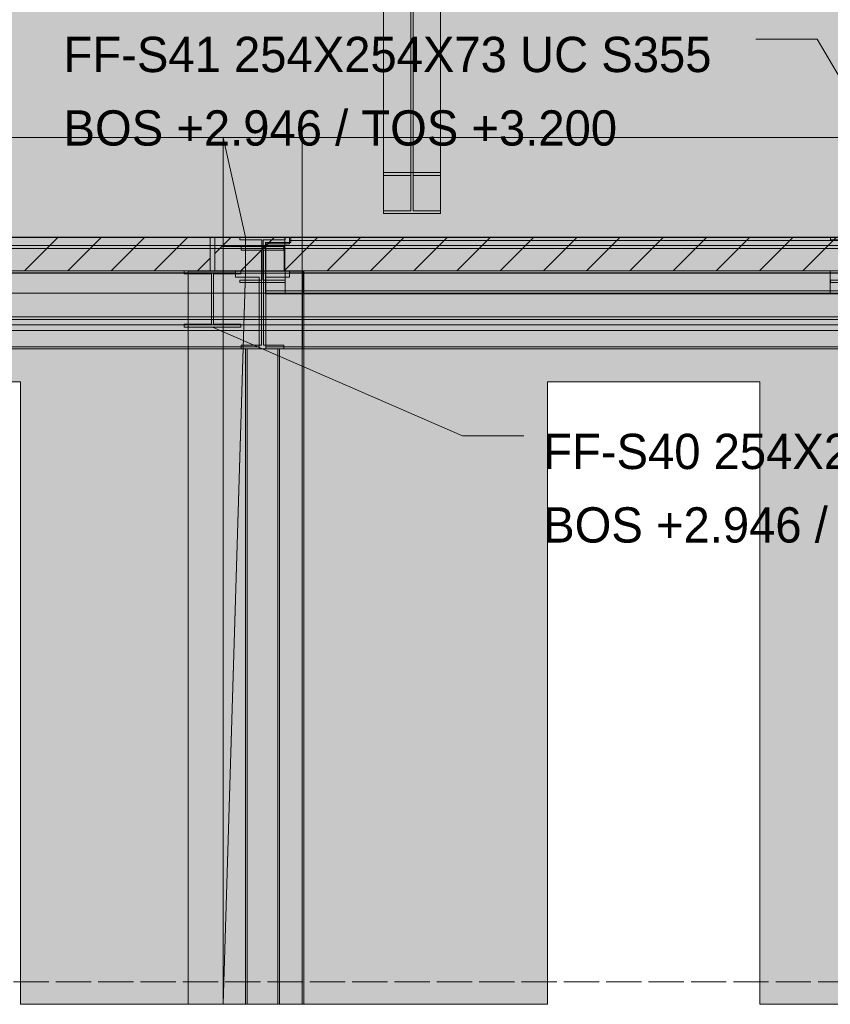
# Model space of a CAD drawing. Header units: millimetres. Extents: x 17 to 413, y 4 to 292.
# Tile 8 of 78: x 152 to 181, y 76 to 112. Entities that reach past the tile are written whole.
import ezdxf

# ---------------------------------------------------------------- set-up
doc = ezdxf.new("R2010")
doc.units = ezdxf.units.MM
doc.linetypes.add('DASHED', pattern=[1.524, 1.27, -0.254])
for name, color, linetype in [('FILL-INK', 7, 'Continuous'), ('FILL-LIGHT', 7, 'Continuous'), ('FILL-STEEL', 7, 'Continuous'), ('FILL-WHITE', 7, 'Continuous'), ('LINE-CORE', 7, 'Continuous'), ('LINE-INK', 7, 'Continuous'), ('LINE-STEEL-DASH', 7, 'DASHED'), ('LINE-STEEL_GREY', 7, 'Continuous'), ('TEXT-INK', 7, 'Continuous')]:
    doc.layers.add(name, color=color, linetype=linetype)

msp = doc.modelspace()

# ---------------------------------------------------------------- hatches: boundary and pattern name
at = {"layer": 'FILL-INK', "true_color": 0x1a1a1f}
h = msp.add_hatch(color=256, dxfattribs=at)
h.dxf.hatch_style = 1
h.paths.add_polyline_path([(158.746, 100.612), (160.181, 100.403), (159.878, 99.706)])
at = {"layer": 'FILL-LIGHT', "true_color": 0xcccccf}
h = msp.add_hatch(color=256, dxfattribs=at)
h.dxf.hatch_style = 1
h.paths.add_polyline_path([(125.456, 103.845), (157.065, 103.845), (158.666, 103.845), (158.666, 103.787), (158.666, 102.645), (127.057, 102.645), (125.456, 102.645), (125.456, 102.703)])
h = msp.add_hatch(color=256, dxfattribs=at)
h.dxf.hatch_style = 1
h.paths.add_polyline_path([(185.194, 103.845), (186.53, 103.845), (186.53, 103.787), (186.53, 102.645), (160.162, 102.645), (158.826, 102.645), (158.826, 102.703), (158.826, 103.845)])
at = {"layer": 'FILL-STEEL', "true_color": 0x0d2973}
h = msp.add_hatch(color=256, dxfattribs=at)
h.dxf.hatch_style = 1
h.paths.add_polyline_path([(157.728, 100.612), (157.728, 100.626), (157.728, 100.726), (158.594, 100.726), (158.712, 100.726), (158.712, 100.941), (158.712, 102.531), (157.845, 102.531), (157.728, 102.531), (157.728, 102.545), (157.728, 102.645), (159.521, 102.645), (159.764, 102.645), (159.764, 102.632), (159.764, 102.531), (158.898, 102.531), (158.78, 102.531), (158.78, 102.316), (158.78, 100.726), (159.647, 100.726), (159.764, 100.726), (159.764, 100.712), (159.764, 100.612), (157.971, 100.612)])
at = {"layer": 'FILL-WHITE', "true_color": 0xffffff}
h = msp.add_hatch(color=256, dxfattribs=at)
h.dxf.hatch_style = 1
h.paths.add_polyline_path([(164.897, 128.877), (166.947, 128.877), (166.947, 106.179), (164.897, 106.179)])
h = msp.add_hatch(color=256, dxfattribs=at)
h.dxf.hatch_style = 1
h.paths.add_polyline_path([(165.881, 128.739), (165.881, 106.081), (164.897, 106.081), (164.897, 128.739)])
h = msp.add_hatch(color=256, dxfattribs=at)
h.dxf.hatch_style = 1
h.paths.add_polyline_path([(166.947, 128.739), (166.947, 106.081), (165.963, 106.081), (165.963, 128.739)])
h = msp.add_hatch(color=256, dxfattribs=at)
h.dxf.hatch_style = 1
h.paths.add_polyline_path([(165.881, 126.933), (165.881, 104.804), (164.897, 104.804), (164.897, 126.933)])
h = msp.add_hatch(color=256, dxfattribs=at)
h.dxf.hatch_style = 1
h.paths.add_polyline_path([(166.947, 126.933), (166.947, 104.804), (165.963, 104.804), (165.963, 126.933)])
h = msp.add_hatch(color=256, dxfattribs=at)
h.dxf.hatch_style = 1
h.paths.add_polyline_path([(200.418, 126.845), (218.446, 108.817), (218.446, 103.845), (126.786, 103.845), (126.786, 126.845)])
h = msp.add_hatch(color=256, dxfattribs=at)
h.dxf.hatch_style = 1
h.paths.add_polyline_path([(200.418, 126.845), (218.446, 108.817), (218.446, 108.817), (218.446, 108.817), (218.446, 103.845), (126.786, 103.845), (126.786, 103.845), (126.786, 126.845)])
h = msp.add_hatch(color=256, dxfattribs=at)
h.dxf.hatch_style = 1
h.paths.add_polyline_path([(164.897, 104.707), (164.897, 126.795), (166.947, 126.795), (166.947, 126.795), (166.947, 104.707), (164.897, 104.707)])
h = msp.add_hatch(color=256, dxfattribs=at)
h.dxf.hatch_style = 1
h.paths.add_polyline_path([(109.012, 107.445), (159.125, 107.445), (159.125, 107.445), (159.125, 76.245), (159.125, 76.245), (159.125, 76.245), (159.125, 76.245), (157.866, 76.245), (157.866, 102.649), (109.038, 102.649), (109.038, 76.245), (109.038, 76.245), (109.038, 76.245), (109.038, 76.245), (109.012, 76.245), (109.012, 107.445), (109.012, 107.445)])
h = msp.add_hatch(color=256, dxfattribs=at)
h.dxf.hatch_style = 1
h.paths.add_polyline_path([(109.012, 103.855), (109.012, 107.445), (159.125, 107.445), (159.125, 107.445), (159.125, 107.445), (159.125, 107.445), (159.125, 103.855), (109.012, 103.855), (109.012, 103.855), (109.012, 103.855)])
h = msp.add_hatch(color=256, dxfattribs=at)
h.dxf.hatch_style = 1
h.paths.add_polyline_path([(159.125, 107.445), (159.938, 103.855), (159.938, 102.635), (159.938, 102.635), (159.938, 102.635), (159.938, 102.622), (159.937, 102.622), (159.125, 76.245), (159.125, 107.445), (159.123, 107.458)])
h = msp.add_hatch(color=256, dxfattribs=at)
h.dxf.hatch_style = 1
h.paths.add_polyline_path([(159.125, 107.445), (161.97, 107.445), (161.972, 107.449), (161.972, 107.445), (161.972, 107.445), (161.972, 103.855), (161.97, 103.855), (161.351, 103.855), (161.351, 102.649), (161.321, 102.649), (161.321, 103.521), (159.938, 103.521), (159.125, 103.521)])
h = msp.add_hatch(color=256, dxfattribs=at)
h.dxf.hatch_style = 1
h.paths.add_polyline_path([(161.972, 107.445), (161.972, 107.445), (161.972, 102.649), (161.321, 102.649), (161.321, 103.521), (159.125, 103.521), (159.125, 107.445), (159.125, 107.445)])
h = msp.add_hatch(color=256, dxfattribs=at)
h.dxf.hatch_style = 1
h.paths.add_polyline_path([(161.97, 107.445), (161.97, 103.855), (159.938, 103.855), (159.938, 103.521), (159.125, 103.521), (159.125, 107.445)])
h = msp.add_hatch(color=256, dxfattribs=at)
h.dxf.hatch_style = 1
h.paths.add_polyline_path([(159.125, 107.445), (161.97, 107.445), (161.97, 103.855), (159.938, 103.855), (159.938, 102.635), (161.97, 102.635), (161.97, 76.245), (159.125, 76.245)])
h = msp.add_hatch(color=256, dxfattribs=at)
h.dxf.hatch_style = 1
h.paths.add_polyline_path([(161.97, 107.445), (161.97, 103.855), (159.938, 103.855), (159.125, 107.445), (159.125, 107.445)])
h = msp.add_hatch(color=256, dxfattribs=at)
h.dxf.hatch_style = 1
h.paths.add_polyline_path([(159.125, 107.445), (161.97, 107.445), (161.97, 102.637), (161.97, 102.635), (161.97, 76.245), (161.97, 76.245), (161.97, 76.245), (161.97, 76.242), (161.97, 76.245), (159.125, 76.245), (159.125, 102.635), (161.97, 102.635), (161.97, 103.855), (159.125, 103.855)])
h = msp.add_hatch(color=256, dxfattribs=at)
h.dxf.hatch_style = 1
h.paths.add_polyline_path([(161.97, 107.448), (161.97, 107.445), (161.97, 107.445)])
h = msp.add_hatch(color=256, dxfattribs=at)
h.dxf.hatch_style = 1
h.paths.add_polyline_path([(212.179, 107.445), (212.179, 76.245), (207.37, 76.245), (207.37, 99.834), (211.697, 99.834), (211.697, 102.649), (162.03, 102.649), (162.03, 76.245), (162.03, 76.242), (162.03, 76.245), (161.972, 76.245), (161.972, 99.837), (161.983, 99.837), (161.983, 102.649), (161.972, 102.649), (161.972, 107.445)])
h = msp.add_hatch(color=256, dxfattribs=at)
h.dxf.hatch_style = 1
h.paths.add_polyline_path([(161.972, 107.445), (212.179, 107.445), (212.179, 103.855), (161.972, 103.855)])
h = msp.add_hatch(color=256, dxfattribs=at)
h.dxf.hatch_style = 1
h.paths.add_polyline_path([(164.897, 104.804), (165.881, 104.804), (165.881, 106.081), (164.897, 106.081), (164.897, 106.179), (166.947, 106.179), (166.947, 106.081), (165.963, 106.081), (165.963, 104.804), (166.947, 104.804), (166.947, 104.707), (164.897, 104.707)])
h = msp.add_hatch(color=256, dxfattribs=at)
h.dxf.hatch_style = 1
h.paths.add_polyline_path([(166.947, 106.179), (166.96, 106.18), (166.96, 106.18), (166.96, 106.18), (166.947, 106.179)])
h = msp.add_hatch(color=256, dxfattribs=at)
h.dxf.hatch_style = 1
h.paths.add_polyline_path([(109.012, 103.855), (159.125, 103.855), (159.125, 102.635), (157.866, 102.635), (157.866, 102.649), (109.038, 102.649), (109.038, 102.635), (109.012, 102.635)])
h = msp.add_hatch(color=256, dxfattribs=at)
h.dxf.hatch_style = 1
h.paths.add_polyline_path([(159.125, 102.635), (159.125, 102.635), (159.125, 103.855), (159.938, 103.855), (159.938, 103.855), (159.938, 103.855), (159.938, 103.855), (159.938, 102.635), (159.125, 102.635), (159.125, 102.635)])
h = msp.add_hatch(color=256, dxfattribs=at)
h.dxf.hatch_style = 1
h.paths.add_polyline_path([(161.351, 102.649), (161.351, 103.855), (161.972, 103.855), (161.972, 103.855), (161.972, 102.649), (161.351, 102.649)])
h = msp.add_hatch(color=256, dxfattribs=at)
h.dxf.hatch_style = 1
h.paths.add_polyline_path([(161.983, 102.649), (161.972, 102.649), (161.972, 103.855), (161.972, 103.855), (212.179, 103.855), (212.179, 103.855), (212.185, 103.857), (212.192, 103.858), (212.192, 103.858), (212.192, 103.856), (212.192, 103.856), (212.179, 103.855), (212.179, 102.635), (211.698, 102.635), (211.698, 102.649), (162.03, 102.649), (162.03, 102.635), (161.983, 102.635)])
h = msp.add_hatch(color=256, dxfattribs=at)
h.dxf.hatch_style = 1
h.paths.add_polyline_path([(105.898, 103.845), (214.226, 103.845), (214.226, 103.553), (105.898, 103.553)])
h = msp.add_hatch(color=256, dxfattribs=at)
h.dxf.hatch_style = 1
h.paths.add_polyline_path([(105.898, 103.845), (214.226, 103.845), (214.226, 103.553), (105.898, 103.553)])
h = msp.add_hatch(color=256, dxfattribs=at)
h.dxf.hatch_style = 1
h.paths.add_polyline_path([(105.898, 103.553), (214.226, 103.553), (214.226, 100.988), (105.898, 100.988)])
h = msp.add_hatch(color=256, dxfattribs=at)
h.dxf.hatch_style = 1
h.paths.add_polyline_path([(214.226, 103.553), (214.226, 100.988), (105.898, 100.988), (105.898, 103.553)])
h = msp.add_hatch(color=256, dxfattribs=at)
h.dxf.hatch_style = 1
h.paths.add_polyline_path([(108.082, 103.845), (214.226, 103.845), (214.226, 103.845), (214.226, 103.451), (108.082, 103.451), (108.082, 103.451)])
h = msp.add_hatch(color=256, dxfattribs=at)
h.dxf.hatch_style = 1
h.paths.add_polyline_path([(108.082, 103.845), (214.226, 103.845), (214.226, 103.451), (108.082, 103.451)])
h = msp.add_hatch(color=256, dxfattribs=at)
h.dxf.hatch_style = 1
h.paths.add_polyline_path([(159.938, 103.521), (159.938, 102.635), (161.97, 102.635), (161.97, 76.245), (159.125, 76.245), (159.125, 103.521)])
h = msp.add_hatch(color=256, dxfattribs=at)
h.dxf.hatch_style = 1
h.paths.add_polyline_path([(159.719, 103.846), (159.719, 103.846), (159.728, 103.845), (159.732, 103.845), (161.36, 103.845), (161.36, 103.757), (160.575, 103.757), (160.575, 103.461), (160.575, 103.461), (160.575, 102.307), (161.36, 102.307), (161.36, 102.219), (159.732, 102.219), (159.732, 102.307), (160.517, 102.307), (160.517, 103.757), (159.732, 103.757), (159.732, 103.845), (159.719, 103.846)])
h = msp.add_hatch(color=256, dxfattribs=at)
h.dxf.hatch_style = 1
h.paths.add_polyline_path([(159.732, 102.307), (160.517, 102.307), (160.517, 103.757), (159.732, 103.757), (159.732, 103.845), (161.36, 103.845), (161.36, 103.757), (160.575, 103.757), (160.575, 102.307), (161.36, 102.307), (161.36, 102.219), (159.732, 102.219)])
h = msp.add_hatch(color=256, dxfattribs=at)
h.dxf.hatch_style = 1
h.paths.add_polyline_path([(159.768, 103.519), (159.768, 103.519), (159.781, 103.517), (159.768, 103.518)])
h = msp.add_hatch(color=256, dxfattribs=at)
h.dxf.hatch_style = 1
h.paths.add_polyline_path([(159.781, 99.965), (160.506, 99.965), (160.506, 103.389), (159.781, 103.389), (159.781, 103.517), (161.311, 103.517), (161.311, 103.517), (161.311, 103.517), (161.311, 103.517), (161.311, 103.389), (160.586, 103.389), (160.586, 99.965), (161.311, 99.965), (161.311, 99.837), (159.781, 99.837)])
h = msp.add_hatch(color=256, dxfattribs=at)
h.dxf.hatch_style = 1
h.paths.add_polyline_path([(159.781, 103.517), (159.781, 103.517), (161.311, 103.517), (161.311, 103.389), (160.586, 103.389), (160.586, 99.965), (161.311, 99.965), (161.311, 99.837), (159.781, 99.837), (159.781, 99.965), (160.506, 99.965), (160.506, 103.389), (159.781, 103.389), (159.781, 103.517), (159.781, 103.517)])
h = msp.add_hatch(color=256, dxfattribs=at)
h.dxf.hatch_style = 1
h.paths.add_polyline_path([(160.658, 103.661), (161.562, 103.661), (161.562, 103.731), (214.226, 103.731), (214.226, 101.926), (161.562, 101.926), (160.658, 101.926)])
h = msp.add_hatch(color=256, dxfattribs=at)
h.dxf.hatch_style = 1
h.paths.add_polyline_path([(161.562, 103.661), (161.562, 103.731), (214.226, 103.731), (214.226, 101.926), (161.562, 101.926), (160.658, 101.926), (160.658, 103.661)])
h = msp.add_hatch(color=256, dxfattribs=at)
h.dxf.hatch_style = 1
h.paths.add_polyline_path([(160.666, 103.621), (161.514, 103.621), (161.514, 103.731), (214.226, 103.731), (214.226, 101.926), (161.514, 101.926), (161.514, 101.926), (160.666, 101.926)])
h = msp.add_hatch(color=256, dxfattribs=at)
h.dxf.hatch_style = 1
h.paths.add_polyline_path([(161.514, 103.621), (161.514, 103.731), (214.226, 103.731), (214.226, 101.926), (161.514, 101.926), (160.666, 101.926), (160.666, 103.621)])
h = msp.add_hatch(color=256, dxfattribs=at)
h.dxf.hatch_style = 1
h.paths.add_polyline_path([(161.324, 103.519), (161.324, 103.519), (161.324, 103.518), (161.311, 103.517)])
h = msp.add_hatch(color=256, dxfattribs=at)
h.dxf.hatch_style = 1
h.paths.add_polyline_path([(161.373, 103.846), (161.373, 103.846), (161.373, 103.846), (161.373, 103.846), (161.36, 103.845)])
h = msp.add_hatch(color=256, dxfattribs=at)
h.dxf.hatch_style = 1
h.paths.add_polyline_path([(161.514, 103.731), (161.514, 103.845), (214.226, 103.845), (214.226, 103.845), (214.226, 103.845), (214.226, 103.845), (214.226, 103.731), (161.514, 103.731), (161.514, 103.731), (161.514, 103.731)])
h = msp.add_hatch(color=256, dxfattribs=at)
h.dxf.hatch_style = 1
h.paths.add_polyline_path([(214.226, 103.845), (214.226, 103.731), (214.226, 103.731), (161.514, 103.731), (161.514, 103.845), (161.514, 103.845)])
h = msp.add_hatch(color=256, dxfattribs=at)
h.dxf.hatch_style = 1
h.paths.add_polyline_path([(161.562, 103.731), (161.562, 103.845), (214.226, 103.845), (214.226, 103.845), (214.226, 103.845), (214.226, 103.845), (214.226, 103.731), (161.562, 103.731), (161.562, 103.731), (161.562, 103.731)])
h = msp.add_hatch(color=256, dxfattribs=at)
h.dxf.hatch_style = 1
h.paths.add_polyline_path([(214.226, 103.845), (214.226, 103.731), (214.226, 103.731), (161.562, 103.731), (161.562, 103.845), (161.562, 103.845)])
h = msp.add_hatch(color=256, dxfattribs=at)
h.dxf.hatch_style = 1
h.paths.add_polyline_path([(180.967, 103.846), (180.967, 103.846), (180.976, 103.845), (180.98, 103.845), (182.608, 103.845), (182.608, 103.757), (181.823, 103.757), (181.823, 103.637), (181.823, 103.637), (181.823, 102.307), (182.608, 102.307), (182.608, 102.219), (180.98, 102.219), (180.98, 102.307), (181.765, 102.307), (181.765, 103.757), (180.98, 103.757), (180.98, 103.845), (180.967, 103.846)])
h = msp.add_hatch(color=256, dxfattribs=at)
h.dxf.hatch_style = 1
h.paths.add_polyline_path([(108.082, 103.451), (214.226, 103.451), (214.226, 100.887), (108.082, 100.887)])
h = msp.add_hatch(color=256, dxfattribs=at)
h.dxf.hatch_style = 1
h.paths.add_polyline_path([(214.226, 103.451), (214.226, 100.887), (108.082, 100.887), (108.082, 103.451)])
h = msp.add_hatch(color=256, dxfattribs=at)
h.dxf.hatch_style = 1
h.paths.add_polyline_path([(160.517, 102.307), (160.517, 103.461), (160.575, 103.461), (160.575, 102.307), (161.36, 102.307), (161.36, 102.219), (159.732, 102.219), (159.732, 102.307)])
h = msp.add_hatch(color=256, dxfattribs=at)
h.dxf.hatch_style = 1
h.paths.add_polyline_path([(107.698, 102.469), (108.474, 102.469), (108.474, 102.567), (159.578, 102.567), (159.578, 102.421), (160.426, 102.421), (160.426, 102.421), (160.426, 99.911), (159.578, 99.911), (108.474, 99.911), (108.474, 100.01), (107.698, 100.01)])
h = msp.add_hatch(color=256, dxfattribs=at)
h.dxf.hatch_style = 1
h.paths.add_polyline_path([(108.474, 102.469), (108.474, 102.567), (159.578, 102.567), (159.578, 102.421), (160.426, 102.421), (160.426, 99.911), (160.426, 99.911), (159.578, 99.911), (108.474, 99.911), (108.474, 100.01), (107.698, 100.01), (107.698, 102.469)])
h = msp.add_hatch(color=256, dxfattribs=at)
h.dxf.hatch_style = 1
h.paths.add_polyline_path([(108.082, 102.565), (108.082, 102.645), (214.226, 102.645), (214.226, 102.645), (214.226, 102.645), (214.226, 102.565), (108.082, 102.565), (108.082, 102.565)])
h = msp.add_hatch(color=256, dxfattribs=at)
h.dxf.hatch_style = 1
h.paths.add_polyline_path([(108.082, 102.645), (214.226, 102.645), (214.226, 101.845), (108.082, 101.845)])
h = msp.add_hatch(color=256, dxfattribs=at)
h.dxf.hatch_style = 1
h.paths.add_polyline_path([(108.082, 102.565), (214.226, 102.565), (214.226, 102.565), (214.226, 101.845), (108.082, 101.845), (108.082, 101.845)])
h = msp.add_hatch(color=256, dxfattribs=at)
h.dxf.hatch_style = 1
h.paths.add_polyline_path([(108.09, 102.645), (214.21, 102.645), (214.21, 101.845), (108.09, 101.845)])
h = msp.add_hatch(color=256, dxfattribs=at)
h.dxf.hatch_style = 1
h.paths.add_polyline_path([(108.09, 102.565), (108.09, 102.645), (214.21, 102.645), (214.21, 102.645), (214.21, 102.645), (214.21, 102.565), (108.09, 102.565), (108.09, 102.565)])
h = msp.add_hatch(color=256, dxfattribs=at)
h.dxf.hatch_style = 1
h.paths.add_polyline_path([(108.09, 102.565), (214.21, 102.565), (214.21, 101.845), (108.09, 101.845)])
h = msp.add_hatch(color=256, dxfattribs=at)
h.dxf.hatch_style = 1
h.paths.add_polyline_path([(108.474, 102.645), (159.578, 102.645), (159.578, 102.645), (159.578, 102.567), (108.474, 102.567), (108.474, 102.567)])
h = msp.add_hatch(color=256, dxfattribs=at)
h.dxf.hatch_style = 1
h.paths.add_polyline_path([(159.578, 102.645), (159.578, 102.567), (108.474, 102.567), (108.474, 102.645)])
h = msp.add_hatch(color=256, dxfattribs=at)
h.dxf.hatch_style = 1
h.paths.add_polyline_path([(218.321, 102.645), (218.321, 102.635), (218.521, 102.635), (218.521, 76.245), (178.442, 76.245), (178.442, 98.649), (178.429, 98.648), (178.429, 98.649), (170.798, 98.649), (170.798, 76.245), (151.842, 76.245), (151.842, 98.649), (144.198, 98.649), (144.198, 76.245), (138.364, 76.245), (138.364, 98.645), (128.764, 98.645), (128.764, 76.245), (126.59, 76.245), (126.59, 102.645)])
h = msp.add_hatch(color=256, dxfattribs=at)
h.dxf.hatch_style = 1
h.paths.add_polyline_path([(218.321, 102.645), (218.321, 102.635), (218.521, 102.635), (218.521, 102.635), (218.521, 102.635), (218.521, 102.635), (218.521, 76.245), (178.442, 76.245), (178.442, 98.649), (170.798, 98.649), (170.798, 76.245), (151.842, 76.245), (151.842, 98.649), (144.198, 98.649), (144.198, 76.245), (138.364, 76.245), (138.364, 76.245), (138.364, 98.645), (128.764, 98.645), (128.764, 76.245), (126.59, 76.245), (126.59, 76.245), (126.59, 102.645)])
h = msp.add_hatch(color=256, dxfattribs=at)
h.dxf.hatch_style = 1
h.paths.add_polyline_path([(157.728, 100.726), (158.712, 100.726), (158.712, 102.531), (157.728, 102.531), (157.728, 102.645), (159.764, 102.645), (159.764, 102.531), (158.78, 102.531), (158.78, 100.726), (159.764, 100.726), (159.764, 100.612), (157.728, 100.612)])
h = msp.add_hatch(color=256, dxfattribs=at)
h.dxf.hatch_style = 1
h.paths.add_polyline_path([(157.866, 76.245), (157.866, 102.635), (159.125, 102.635), (159.125, 102.635), (159.125, 76.245), (157.866, 76.245)])
h = msp.add_hatch(color=256, dxfattribs=at)
h.dxf.hatch_style = 1
h.paths.add_polyline_path([(159.938, 102.635), (159.938, 102.635), (161.97, 102.635), (161.97, 76.245), (161.97, 76.245), (161.97, 76.245), (159.125, 76.245), (159.938, 102.635), (159.938, 102.635)])
h = msp.add_hatch(color=256, dxfattribs=at)
h.dxf.hatch_style = 1
h.paths.add_polyline_path([(159.777, 102.646), (159.777, 102.646), (159.777, 102.646), (159.777, 102.646), (159.764, 102.645)])
h = msp.add_hatch(color=256, dxfattribs=at)
h.dxf.hatch_style = 1
h.paths.add_polyline_path([(160.666, 99.911), (160.666, 102.421), (161.514, 102.421), (161.514, 102.567), (211.378, 102.567), (211.378, 99.911), (161.514, 99.911), (160.666, 99.911)])
h = msp.add_hatch(color=256, dxfattribs=at)
h.dxf.hatch_style = 1
h.paths.add_polyline_path([(161.514, 102.421), (161.514, 102.567), (211.378, 102.567), (211.378, 99.911), (161.514, 99.911), (160.666, 99.911), (160.666, 102.421), (160.666, 102.421)])
h = msp.add_hatch(color=256, dxfattribs=at)
h.dxf.hatch_style = 1
h.paths.add_polyline_path([(161.362, 102.645), (180.978, 102.645), (180.978, 102.565), (161.362, 102.565)])
h = msp.add_hatch(color=256, dxfattribs=at)
h.dxf.hatch_style = 1
h.paths.add_polyline_path([(180.978, 102.645), (180.978, 101.845), (161.362, 101.845), (161.362, 102.645)])
h = msp.add_hatch(color=256, dxfattribs=at)
h.dxf.hatch_style = 1
h.paths.add_polyline_path([(161.362, 102.645), (212.994, 102.645), (212.994, 101.845), (212.994, 101.845), (161.362, 101.845), (161.362, 102.645)])
h = msp.add_hatch(color=256, dxfattribs=at)
h.dxf.hatch_style = 1
h.paths.add_polyline_path([(161.362, 102.645), (212.994, 102.645), (212.994, 102.645), (212.994, 102.565), (161.362, 102.565), (161.362, 102.565)])
h = msp.add_hatch(color=256, dxfattribs=at)
h.dxf.hatch_style = 1
h.paths.add_polyline_path([(161.362, 101.845), (161.362, 102.565), (180.978, 102.565), (180.978, 102.565), (180.978, 102.565), (180.978, 101.845), (161.362, 101.845), (161.362, 101.845)])
h = msp.add_hatch(color=256, dxfattribs=at)
h.dxf.hatch_style = 1
h.paths.add_polyline_path([(161.362, 102.565), (212.994, 102.565), (212.994, 101.845), (161.362, 101.845)])
h = msp.add_hatch(color=256, dxfattribs=at)
h.dxf.hatch_style = 1
h.paths.add_polyline_path([(161.514, 102.567), (161.514, 102.645), (211.378, 102.645), (211.378, 102.645), (211.378, 102.645), (211.378, 102.645), (211.378, 102.567), (161.514, 102.567), (161.514, 102.567), (161.514, 102.567)])
h = msp.add_hatch(color=256, dxfattribs=at)
h.dxf.hatch_style = 1
h.paths.add_polyline_path([(211.378, 102.645), (211.378, 102.567), (211.378, 102.567), (161.514, 102.567), (161.514, 102.645), (161.514, 102.645)])
h = msp.add_hatch(color=256, dxfattribs=at)
h.dxf.hatch_style = 1
h.paths.add_polyline_path([(161.972, 76.242), (161.972, 76.245), (161.972, 99.837), (161.983, 99.837), (161.983, 102.635), (162.03, 102.635), (162.03, 102.648), (162.03, 102.635), (162.03, 102.635), (162.03, 76.245), (161.972, 76.245), (161.972, 76.242)])
h = msp.add_hatch(color=256, dxfattribs=at)
h.dxf.hatch_style = 1
h.paths.add_polyline_path([(162.002, 102.645), (212.994, 102.645), (212.994, 102.645), (212.994, 102.565), (162.002, 102.565), (162.002, 102.565)])
h = msp.add_hatch(color=256, dxfattribs=at)
h.dxf.hatch_style = 1
h.paths.add_polyline_path([(212.994, 102.645), (212.994, 101.845), (162.002, 101.845), (162.002, 102.645)])
h = msp.add_hatch(color=256, dxfattribs=at)
h.dxf.hatch_style = 1
h.paths.add_polyline_path([(180.978, 102.645), (180.978, 101.845), (162.002, 101.845), (162.002, 102.645)])
h = msp.add_hatch(color=256, dxfattribs=at)
h.dxf.hatch_style = 1
h.paths.add_polyline_path([(162.002, 102.645), (180.978, 102.645), (180.978, 102.565), (162.002, 102.565)])
h = msp.add_hatch(color=256, dxfattribs=at)
h.dxf.hatch_style = 1
h.paths.add_polyline_path([(162.002, 102.565), (212.994, 102.565), (212.994, 101.845), (162.002, 101.845)])
h = msp.add_hatch(color=256, dxfattribs=at)
h.dxf.hatch_style = 1
h.paths.add_polyline_path([(162.002, 102.565), (180.978, 102.565), (180.978, 102.565), (180.978, 101.845), (162.002, 101.845), (162.002, 101.845)])
h = msp.add_hatch(color=256, dxfattribs=at)
h.dxf.hatch_style = 1
h.paths.add_polyline_path([(160.658, 101.926), (161.562, 101.926), (214.226, 101.926), (214.226, 101.926), (214.226, 101.926), (214.226, 101.926), (214.226, 101.812), (161.562, 101.812), (161.562, 101.812), (160.658, 101.812)])
h = msp.add_hatch(color=256, dxfattribs=at)
h.dxf.hatch_style = 1
h.paths.add_polyline_path([(160.658, 101.926), (214.226, 101.926), (214.226, 101.812), (214.226, 101.812), (161.562, 101.812), (160.658, 101.812)])
h = msp.add_hatch(color=256, dxfattribs=at)
h.dxf.hatch_style = 1
h.paths.add_polyline_path([(160.666, 101.926), (161.514, 101.926), (214.226, 101.926), (214.226, 101.926), (214.226, 101.926), (214.226, 101.926), (214.226, 101.812), (161.514, 101.812), (161.514, 101.812), (160.666, 101.812)])
h = msp.add_hatch(color=256, dxfattribs=at)
h.dxf.hatch_style = 1
h.paths.add_polyline_path([(214.226, 101.926), (214.226, 101.812), (214.226, 101.812), (161.514, 101.812), (160.666, 101.812), (160.666, 101.926)])
h = msp.add_hatch(color=256, dxfattribs=at)
h.dxf.hatch_style = 1
h.paths.add_polyline_path([(105.898, 100.988), (214.226, 100.988), (214.226, 100.696), (105.898, 100.696)])
h = msp.add_hatch(color=256, dxfattribs=at)
h.dxf.hatch_style = 1
h.paths.add_polyline_path([(105.898, 100.988), (214.226, 100.988), (214.226, 100.696), (105.898, 100.696)])
h = msp.add_hatch(color=256, dxfattribs=at)
h.dxf.hatch_style = 1
h.paths.add_polyline_path([(108.082, 100.887), (214.226, 100.887), (214.226, 100.887), (214.226, 100.493), (108.082, 100.493), (108.082, 100.493)])
h = msp.add_hatch(color=256, dxfattribs=at)
h.dxf.hatch_style = 1
h.paths.add_polyline_path([(108.082, 100.887), (214.226, 100.887), (214.226, 100.493), (108.082, 100.493)])
h = msp.add_hatch(color=256, dxfattribs=at)
h.dxf.hatch_style = 1
h.paths.add_polyline_path([(108.474, 99.911), (159.578, 99.911), (159.578, 99.911), (160.426, 99.911), (160.426, 99.834), (159.578, 99.834), (108.474, 99.834), (108.474, 99.834)])
h = msp.add_hatch(color=256, dxfattribs=at)
h.dxf.hatch_style = 1
h.paths.add_polyline_path([(159.578, 99.911), (160.426, 99.911), (160.426, 99.834), (159.578, 99.834), (159.578, 99.834), (108.474, 99.834), (108.474, 99.911)])
h = msp.add_hatch(color=256, dxfattribs=at)
h.dxf.hatch_style = 1
h.paths.add_polyline_path([(159.125, 99.837), (161.97, 99.837), (161.972, 99.85), (161.972, 99.85), (161.972, 76.245), (161.97, 76.245), (159.125, 76.245)])
h = msp.add_hatch(color=256, dxfattribs=at)
h.dxf.hatch_style = 1
h.paths.add_polyline_path([(161.972, 99.837), (161.972, 76.245), (161.972, 76.245), (159.125, 76.245), (159.125, 99.837), (159.125, 99.837)])
h = msp.add_hatch(color=256, dxfattribs=at)
h.dxf.hatch_style = 1
h.paths.add_polyline_path([(161.97, 99.837), (161.97, 76.245), (159.125, 76.245), (159.125, 99.837)])
h = msp.add_hatch(color=256, dxfattribs=at)
h.dxf.hatch_style = 1
h.paths.add_polyline_path([(159.125, 99.837), (161.97, 99.837), (161.97, 76.245), (159.125, 76.245)])
h = msp.add_hatch(color=256, dxfattribs=at)
h.dxf.hatch_style = 1
h.paths.add_polyline_path([(159.991, 99.837), (159.991, 76.245), (159.936, 76.245), (159.936, 99.837)])
h = msp.add_hatch(color=256, dxfattribs=at)
h.dxf.hatch_style = 1
h.paths.add_polyline_path([(159.936, 99.837), (159.991, 99.837), (159.991, 76.245), (159.936, 76.245)])
h = msp.add_hatch(color=256, dxfattribs=at)
h.dxf.hatch_style = 1
h.paths.add_polyline_path([(159.991, 99.837), (159.991, 76.245), (159.936, 76.245), (159.936, 99.837)])
h = msp.add_hatch(color=256, dxfattribs=at)
h.dxf.hatch_style = 1
h.paths.add_polyline_path([(159.936, 99.837), (159.991, 99.837), (159.991, 76.245), (159.936, 76.245)])
h = msp.add_hatch(color=256, dxfattribs=at)
h.dxf.hatch_style = 1
h.paths.add_polyline_path([(159.991, 99.837), (159.991, 99.837), (161.101, 99.837), (161.101, 76.245), (161.101, 76.245), (161.101, 76.245), (161.101, 76.245), (159.991, 76.245), (159.991, 99.837), (159.991, 99.837)])
h = msp.add_hatch(color=256, dxfattribs=at)
h.dxf.hatch_style = 1
h.paths.add_polyline_path([(159.991, 76.245), (159.991, 76.245), (159.991, 99.837), (161.101, 99.837), (161.101, 99.837), (161.101, 99.837), (161.101, 99.837), (161.101, 76.245), (159.991, 76.245), (159.991, 76.245)])
h = msp.add_hatch(color=256, dxfattribs=at)
h.dxf.hatch_style = 1
h.paths.add_polyline_path([(159.991, 99.837), (159.991, 99.837), (161.101, 99.837), (161.101, 76.245), (161.101, 76.245), (161.101, 76.245), (161.101, 76.245), (159.991, 76.245), (159.991, 99.837), (159.991, 99.837)])
h = msp.add_hatch(color=256, dxfattribs=at)
h.dxf.hatch_style = 1
h.paths.add_polyline_path([(159.991, 76.245), (159.991, 76.245), (159.991, 99.837), (161.101, 99.837), (161.101, 99.837), (161.101, 99.837), (161.101, 99.837), (161.101, 76.245), (159.991, 76.245), (159.991, 76.245)])
h = msp.add_hatch(color=256, dxfattribs=at)
h.dxf.hatch_style = 1
h.paths.add_polyline_path([(160.666, 99.911), (161.514, 99.911), (211.378, 99.911), (211.378, 99.911), (211.378, 99.911), (211.378, 99.911), (211.378, 99.834), (161.514, 99.834), (161.514, 99.834), (160.666, 99.834)])
h = msp.add_hatch(color=256, dxfattribs=at)
h.dxf.hatch_style = 1
h.paths.add_polyline_path([(160.666, 99.911), (211.378, 99.911), (211.378, 99.834), (211.378, 99.834), (161.514, 99.834), (160.666, 99.834)])
h = msp.add_hatch(color=256, dxfattribs=at)
h.dxf.hatch_style = 1
h.paths.add_polyline_path([(161.156, 99.837), (161.156, 76.245), (161.101, 76.245), (161.101, 99.837)])
h = msp.add_hatch(color=256, dxfattribs=at)
h.dxf.hatch_style = 1
h.paths.add_polyline_path([(161.101, 99.837), (161.156, 99.837), (161.156, 76.245), (161.101, 76.245)])
h = msp.add_hatch(color=256, dxfattribs=at)
h.dxf.hatch_style = 1
h.paths.add_polyline_path([(161.156, 99.837), (161.156, 76.245), (161.101, 76.245), (161.101, 99.837)])
h = msp.add_hatch(color=256, dxfattribs=at)
h.dxf.hatch_style = 1
h.paths.add_polyline_path([(161.101, 99.837), (161.156, 99.837), (161.156, 76.245), (161.101, 76.245)])

# ---------------------------------------------------------------- linework, layer by layer
at = {"layer": 'LINE-CORE', "lineweight": 5}
for points in [[(164.897, 128.877), (166.947, 128.877), (166.947, 106.179), (164.897, 106.179)], [(165.881, 128.739), (165.881, 106.081), (164.897, 106.081), (164.897, 128.739)], [(166.947, 128.739), (166.947, 106.081), (165.963, 106.081), (165.963, 128.739)], [(165.881, 126.933), (165.881, 104.804), (164.897, 104.804), (164.897, 126.933)], [(166.947, 126.933), (166.947, 104.804), (165.963, 104.804), (165.963, 126.933)], [(200.418, 126.845), (218.446, 108.817), (218.446, 103.845), (126.786, 103.845), (126.786, 126.845)], [(200.418, 126.845), (218.446, 108.817), (218.446, 108.817), (218.446, 108.817), (218.446, 103.845), (126.786, 103.845), (126.786, 103.845), (126.786, 126.845)], [(164.897, 104.707), (164.897, 126.795), (166.947, 126.795), (166.947, 126.795), (166.947, 104.707), (164.897, 104.707)], [(109.012, 107.445), (159.125, 107.445), (159.125, 107.445), (159.125, 76.245), (159.125, 76.245), (159.125, 76.245), (159.125, 76.245), (157.866, 76.245), (157.866, 102.649), (109.038, 102.649), (109.038, 76.245), (109.038, 76.245), (109.038, 76.245), (109.038, 76.245), (109.012, 76.245), (109.012, 107.445), (109.012, 107.445)], [(109.012, 103.855), (109.012, 107.445), (159.125, 107.445), (159.125, 107.445), (159.125, 107.445), (159.125, 107.445), (159.125, 103.855), (109.012, 103.855), (109.012, 103.855), (109.012, 103.855)], [(159.125, 107.445), (159.938, 103.855), (159.938, 102.635), (159.938, 102.635), (159.938, 102.635), (159.938, 102.622), (159.937, 102.622), (159.125, 76.245), (159.125, 107.445), (159.123, 107.458)], [(159.125, 107.445), (161.97, 107.445), (161.972, 107.449), (161.972, 107.445), (161.972, 107.445), (161.972, 103.855), (161.97, 103.855), (161.351, 103.855), (161.351, 102.649), (161.321, 102.649), (161.321, 103.521), (159.938, 103.521), (159.125, 103.521)], [(161.972, 107.445), (161.972, 107.445), (161.972, 102.649), (161.321, 102.649), (161.321, 103.521), (159.125, 103.521), (159.125, 107.445), (159.125, 107.445)], [(161.97, 107.445), (161.97, 103.855), (159.938, 103.855), (159.938, 103.521), (159.125, 103.521), (159.125, 107.445)], [(159.125, 107.445), (161.97, 107.445), (161.97, 103.855), (159.938, 103.855), (159.938, 102.635), (161.97, 102.635), (161.97, 76.245), (159.125, 76.245)], [(161.97, 107.445), (161.97, 103.855), (159.938, 103.855), (159.125, 107.445), (159.125, 107.445)], [(159.125, 107.445), (161.97, 107.445), (161.97, 102.637), (161.97, 102.635), (161.97, 76.245), (161.97, 76.245), (161.97, 76.245), (161.97, 76.242), (161.97, 76.245), (159.125, 76.245), (159.125, 102.635), (161.97, 102.635), (161.97, 103.855), (159.125, 103.855)], [(161.97, 107.448), (161.97, 107.445), (161.97, 107.445)], [(212.179, 107.445), (212.179, 76.245), (207.37, 76.245), (207.37, 99.834), (211.697, 99.834), (211.697, 102.649), (162.03, 102.649), (162.03, 76.245), (162.03, 76.242), (162.03, 76.245), (161.972, 76.245), (161.972, 99.837), (161.983, 99.837), (161.983, 102.649), (161.972, 102.649), (161.972, 107.445)], [(161.972, 107.445), (212.179, 107.445), (212.179, 103.855), (161.972, 103.855)], [(164.897, 104.804), (165.881, 104.804), (165.881, 106.081), (164.897, 106.081), (164.897, 106.179), (166.947, 106.179), (166.947, 106.081), (165.963, 106.081), (165.963, 104.804), (166.947, 104.804), (166.947, 104.707), (164.897, 104.707)], [(166.947, 106.179), (166.96, 106.18), (166.96, 106.18), (166.96, 106.18), (166.947, 106.179)], [(109.012, 103.855), (159.125, 103.855), (159.125, 102.635), (157.866, 102.635), (157.866, 102.649), (109.038, 102.649), (109.038, 102.635), (109.012, 102.635)], [(159.125, 102.635), (159.125, 102.635), (159.125, 103.855), (159.938, 103.855), (159.938, 103.855), (159.938, 103.855), (159.938, 103.855), (159.938, 102.635), (159.125, 102.635), (159.125, 102.635)], [(161.351, 102.649), (161.351, 103.855), (161.972, 103.855), (161.972, 103.855), (161.972, 102.649), (161.351, 102.649)], [(161.983, 102.649), (161.972, 102.649), (161.972, 103.855), (161.972, 103.855), (212.179, 103.855), (212.179, 103.855), (212.185, 103.857), (212.192, 103.858), (212.192, 103.858), (212.192, 103.856), (212.192, 103.856), (212.179, 103.855), (212.179, 102.635), (211.698, 102.635), (211.698, 102.649), (162.03, 102.649), (162.03, 102.635), (161.983, 102.635)], [(105.898, 103.845), (214.226, 103.845), (214.226, 103.553), (105.898, 103.553)], [(105.898, 103.845), (214.226, 103.845), (214.226, 103.553), (105.898, 103.553)], [(105.898, 103.553), (214.226, 103.553), (214.226, 100.988), (105.898, 100.988)], [(214.226, 103.553), (214.226, 100.988), (105.898, 100.988), (105.898, 103.553)], [(108.082, 103.845), (214.226, 103.845), (214.226, 103.845), (214.226, 103.451), (108.082, 103.451), (108.082, 103.451)], [(108.082, 103.845), (214.226, 103.845), (214.226, 103.451), (108.082, 103.451)], [(159.938, 103.521), (159.938, 102.635), (161.97, 102.635), (161.97, 76.245), (159.125, 76.245), (159.125, 103.521)], [(159.719, 103.846), (159.719, 103.846), (159.728, 103.845), (159.732, 103.845), (161.36, 103.845), (161.36, 103.757), (160.575, 103.757), (160.575, 103.461), (160.575, 103.461), (160.575, 102.307), (161.36, 102.307), (161.36, 102.219), (159.732, 102.219), (159.732, 102.307), (160.517, 102.307), (160.517, 103.757), (159.732, 103.757), (159.732, 103.845), (159.719, 103.846)], [(159.732, 102.307), (160.517, 102.307), (160.517, 103.757), (159.732, 103.757), (159.732, 103.845), (161.36, 103.845), (161.36, 103.757), (160.575, 103.757), (160.575, 102.307), (161.36, 102.307), (161.36, 102.219), (159.732, 102.219)], [(159.768, 103.519), (159.768, 103.519), (159.781, 103.517), (159.768, 103.518)], [(159.781, 99.965), (160.506, 99.965), (160.506, 103.389), (159.781, 103.389), (159.781, 103.517), (161.311, 103.517), (161.311, 103.517), (161.311, 103.517), (161.311, 103.517), (161.311, 103.389), (160.586, 103.389), (160.586, 99.965), (161.311, 99.965), (161.311, 99.837), (159.781, 99.837)], [(159.781, 103.517), (159.781, 103.517), (161.311, 103.517), (161.311, 103.389), (160.586, 103.389), (160.586, 99.965), (161.311, 99.965), (161.311, 99.837), (159.781, 99.837), (159.781, 99.965), (160.506, 99.965), (160.506, 103.389), (159.781, 103.389), (159.781, 103.517), (159.781, 103.517)], [(160.658, 103.661), (161.562, 103.661), (161.562, 103.731), (214.226, 103.731), (214.226, 101.926), (161.562, 101.926), (160.658, 101.926)], [(161.562, 103.661), (161.562, 103.731), (214.226, 103.731), (214.226, 101.926), (161.562, 101.926), (160.658, 101.926), (160.658, 103.661)], [(160.666, 103.621), (161.514, 103.621), (161.514, 103.731), (214.226, 103.731), (214.226, 101.926), (161.514, 101.926), (161.514, 101.926), (160.666, 101.926)], [(161.514, 103.621), (161.514, 103.731), (214.226, 103.731), (214.226, 101.926), (161.514, 101.926), (160.666, 101.926), (160.666, 103.621)], [(161.324, 103.519), (161.324, 103.519), (161.324, 103.518), (161.311, 103.517)], [(161.373, 103.846), (161.373, 103.846), (161.373, 103.846), (161.373, 103.846), (161.36, 103.845)], [(161.514, 103.731), (161.514, 103.845), (214.226, 103.845), (214.226, 103.845), (214.226, 103.845), (214.226, 103.845), (214.226, 103.731), (161.514, 103.731), (161.514, 103.731), (161.514, 103.731)], [(214.226, 103.845), (214.226, 103.731), (214.226, 103.731), (161.514, 103.731), (161.514, 103.845), (161.514, 103.845)], [(161.562, 103.731), (161.562, 103.845), (214.226, 103.845), (214.226, 103.845), (214.226, 103.845), (214.226, 103.845), (214.226, 103.731), (161.562, 103.731), (161.562, 103.731), (161.562, 103.731)], [(214.226, 103.845), (214.226, 103.731), (214.226, 103.731), (161.562, 103.731), (161.562, 103.845), (161.562, 103.845)], [(180.967, 103.846), (180.967, 103.846), (180.976, 103.845), (180.98, 103.845), (182.608, 103.845), (182.608, 103.757), (181.823, 103.757), (181.823, 103.637), (181.823, 103.637), (181.823, 102.307), (182.608, 102.307), (182.608, 102.219), (180.98, 102.219), (180.98, 102.307), (181.765, 102.307), (181.765, 103.757), (180.98, 103.757), (180.98, 103.845), (180.967, 103.846)], [(108.082, 103.451), (214.226, 103.451), (214.226, 100.887), (108.082, 100.887)], [(214.226, 103.451), (214.226, 100.887), (108.082, 100.887), (108.082, 103.451)], [(160.517, 102.307), (160.517, 103.461), (160.575, 103.461), (160.575, 102.307), (161.36, 102.307), (161.36, 102.219), (159.732, 102.219), (159.732, 102.307)], [(107.698, 102.469), (108.474, 102.469), (108.474, 102.567), (159.578, 102.567), (159.578, 102.421), (160.426, 102.421), (160.426, 102.421), (160.426, 99.911), (159.578, 99.911), (108.474, 99.911), (108.474, 100.01), (107.698, 100.01)], [(108.474, 102.469), (108.474, 102.567), (159.578, 102.567), (159.578, 102.421), (160.426, 102.421), (160.426, 99.911), (160.426, 99.911), (159.578, 99.911), (108.474, 99.911), (108.474, 100.01), (107.698, 100.01), (107.698, 102.469)], [(108.082, 102.565), (108.082, 102.645), (214.226, 102.645), (214.226, 102.645), (214.226, 102.645), (214.226, 102.565), (108.082, 102.565), (108.082, 102.565)], [(108.082, 102.645), (214.226, 102.645), (214.226, 101.845), (108.082, 101.845)], [(108.082, 102.565), (214.226, 102.565), (214.226, 102.565), (214.226, 101.845), (108.082, 101.845), (108.082, 101.845)], [(108.09, 102.645), (214.21, 102.645), (214.21, 101.845), (108.09, 101.845)], [(108.09, 102.565), (108.09, 102.645), (214.21, 102.645), (214.21, 102.645), (214.21, 102.645), (214.21, 102.565), (108.09, 102.565), (108.09, 102.565)], [(108.09, 102.565), (214.21, 102.565), (214.21, 101.845), (108.09, 101.845)], [(108.474, 102.645), (159.578, 102.645), (159.578, 102.645), (159.578, 102.567), (108.474, 102.567), (108.474, 102.567)], [(159.578, 102.645), (159.578, 102.567), (108.474, 102.567), (108.474, 102.645)], [(218.321, 102.645), (218.321, 102.635), (218.521, 102.635), (218.521, 76.245), (178.442, 76.245), (178.442, 98.649), (178.429, 98.648), (178.429, 98.649), (170.798, 98.649), (170.798, 76.245), (151.842, 76.245), (151.842, 98.649), (144.198, 98.649), (144.198, 76.245), (138.364, 76.245), (138.364, 98.645), (128.764, 98.645), (128.764, 76.245), (126.59, 76.245), (126.59, 102.645)], [(218.321, 102.645), (218.321, 102.635), (218.521, 102.635), (218.521, 102.635), (218.521, 102.635), (218.521, 102.635), (218.521, 76.245), (178.442, 76.245), (178.442, 98.649), (170.798, 98.649), (170.798, 76.245), (151.842, 76.245), (151.842, 98.649), (144.198, 98.649), (144.198, 76.245), (138.364, 76.245), (138.364, 76.245), (138.364, 98.645), (128.764, 98.645), (128.764, 76.245), (126.59, 76.245), (126.59, 76.245), (126.59, 102.645)], [(157.728, 100.726), (158.712, 100.726), (158.712, 102.531), (157.728, 102.531), (157.728, 102.645), (159.764, 102.645), (159.764, 102.531), (158.78, 102.531), (158.78, 100.726), (159.764, 100.726), (159.764, 100.612), (157.728, 100.612)], [(157.866, 76.245), (157.866, 102.635), (159.125, 102.635), (159.125, 102.635), (159.125, 76.245), (157.866, 76.245)], [(159.938, 102.635), (159.938, 102.635), (161.97, 102.635), (161.97, 76.245), (161.97, 76.245), (161.97, 76.245), (159.125, 76.245), (159.938, 102.635), (159.938, 102.635)], [(159.777, 102.646), (159.777, 102.646), (159.777, 102.646), (159.777, 102.646), (159.764, 102.645)], [(160.666, 99.911), (160.666, 102.421), (161.514, 102.421), (161.514, 102.567), (211.378, 102.567), (211.378, 99.911), (161.514, 99.911), (160.666, 99.911)], [(161.514, 102.421), (161.514, 102.567), (211.378, 102.567), (211.378, 99.911), (161.514, 99.911), (160.666, 99.911), (160.666, 102.421), (160.666, 102.421)], [(161.362, 102.645), (180.978, 102.645), (180.978, 102.565), (161.362, 102.565)], [(180.978, 102.645), (180.978, 101.845), (161.362, 101.845), (161.362, 102.645)], [(161.362, 102.645), (212.994, 102.645), (212.994, 101.845), (212.994, 101.845), (161.362, 101.845), (161.362, 102.645)], [(161.362, 102.645), (212.994, 102.645), (212.994, 102.645), (212.994, 102.565), (161.362, 102.565), (161.362, 102.565)], [(161.362, 101.845), (161.362, 102.565), (180.978, 102.565), (180.978, 102.565), (180.978, 102.565), (180.978, 101.845), (161.362, 101.845), (161.362, 101.845)], [(161.362, 102.565), (212.994, 102.565), (212.994, 101.845), (161.362, 101.845)], [(161.514, 102.567), (161.514, 102.645), (211.378, 102.645), (211.378, 102.645), (211.378, 102.645), (211.378, 102.645), (211.378, 102.567), (161.514, 102.567), (161.514, 102.567), (161.514, 102.567)], [(211.378, 102.645), (211.378, 102.567), (211.378, 102.567), (161.514, 102.567), (161.514, 102.645), (161.514, 102.645)], [(161.972, 76.242), (161.972, 76.245), (161.972, 99.837), (161.983, 99.837), (161.983, 102.635), (162.03, 102.635), (162.03, 102.648), (162.03, 102.635), (162.03, 102.635), (162.03, 76.245), (161.972, 76.245), (161.972, 76.242)], [(162.002, 102.645), (212.994, 102.645), (212.994, 102.645), (212.994, 102.565), (162.002, 102.565), (162.002, 102.565)], [(212.994, 102.645), (212.994, 101.845), (162.002, 101.845), (162.002, 102.645)], [(180.978, 102.645), (180.978, 101.845), (162.002, 101.845), (162.002, 102.645)], [(162.002, 102.645), (180.978, 102.645), (180.978, 102.565), (162.002, 102.565)], [(162.002, 102.565), (212.994, 102.565), (212.994, 101.845), (162.002, 101.845)], [(162.002, 102.565), (180.978, 102.565), (180.978, 102.565), (180.978, 101.845), (162.002, 101.845), (162.002, 101.845)], [(160.658, 101.926), (161.562, 101.926), (214.226, 101.926), (214.226, 101.926), (214.226, 101.926), (214.226, 101.926), (214.226, 101.812), (161.562, 101.812), (161.562, 101.812), (160.658, 101.812)], [(160.658, 101.926), (214.226, 101.926), (214.226, 101.812), (214.226, 101.812), (161.562, 101.812), (160.658, 101.812)], [(160.666, 101.926), (161.514, 101.926), (214.226, 101.926), (214.226, 101.926), (214.226, 101.926), (214.226, 101.926), (214.226, 101.812), (161.514, 101.812), (161.514, 101.812), (160.666, 101.812)], [(214.226, 101.926), (214.226, 101.812), (214.226, 101.812), (161.514, 101.812), (160.666, 101.812), (160.666, 101.926)], [(105.898, 100.988), (214.226, 100.988), (214.226, 100.696), (105.898, 100.696)], [(105.898, 100.988), (214.226, 100.988), (214.226, 100.696), (105.898, 100.696)], [(108.082, 100.887), (214.226, 100.887), (214.226, 100.887), (214.226, 100.493), (108.082, 100.493), (108.082, 100.493)], [(108.082, 100.887), (214.226, 100.887), (214.226, 100.493), (108.082, 100.493)], [(108.474, 99.911), (159.578, 99.911), (159.578, 99.911), (160.426, 99.911), (160.426, 99.834), (159.578, 99.834), (108.474, 99.834), (108.474, 99.834)], [(159.578, 99.911), (160.426, 99.911), (160.426, 99.834), (159.578, 99.834), (159.578, 99.834), (108.474, 99.834), (108.474, 99.911)], [(159.125, 99.837), (161.97, 99.837), (161.972, 99.85), (161.972, 99.85), (161.972, 76.245), (161.97, 76.245), (159.125, 76.245)], [(161.972, 99.837), (161.972, 76.245), (161.972, 76.245), (159.125, 76.245), (159.125, 99.837), (159.125, 99.837)], [(161.97, 99.837), (161.97, 76.245), (159.125, 76.245), (159.125, 99.837)], [(159.125, 99.837), (161.97, 99.837), (161.97, 76.245), (159.125, 76.245)], [(159.991, 99.837), (159.991, 76.245), (159.936, 76.245), (159.936, 99.837)], [(159.936, 99.837), (159.991, 99.837), (159.991, 76.245), (159.936, 76.245)], [(159.991, 99.837), (159.991, 76.245), (159.936, 76.245), (159.936, 99.837)], [(159.936, 99.837), (159.991, 99.837), (159.991, 76.245), (159.936, 76.245)], [(159.991, 99.837), (159.991, 99.837), (161.101, 99.837), (161.101, 76.245), (161.101, 76.245), (161.101, 76.245), (161.101, 76.245), (159.991, 76.245), (159.991, 99.837), (159.991, 99.837)], [(159.991, 76.245), (159.991, 76.245), (159.991, 99.837), (161.101, 99.837), (161.101, 99.837), (161.101, 99.837), (161.101, 99.837), (161.101, 76.245), (159.991, 76.245), (159.991, 76.245)], [(159.991, 99.837), (159.991, 99.837), (161.101, 99.837), (161.101, 76.245), (161.101, 76.245), (161.101, 76.245), (161.101, 76.245), (159.991, 76.245), (159.991, 99.837), (159.991, 99.837)], [(159.991, 76.245), (159.991, 76.245), (159.991, 99.837), (161.101, 99.837), (161.101, 99.837), (161.101, 99.837), (161.101, 99.837), (161.101, 76.245), (159.991, 76.245), (159.991, 76.245)], [(160.666, 99.911), (161.514, 99.911), (211.378, 99.911), (211.378, 99.911), (211.378, 99.911), (211.378, 99.911), (211.378, 99.834), (161.514, 99.834), (161.514, 99.834), (160.666, 99.834)], [(160.666, 99.911), (211.378, 99.911), (211.378, 99.834), (211.378, 99.834), (161.514, 99.834), (160.666, 99.834)], [(161.156, 99.837), (161.156, 76.245), (161.101, 76.245), (161.101, 99.837)], [(161.101, 99.837), (161.156, 99.837), (161.156, 76.245), (161.101, 76.245)], [(161.156, 99.837), (161.156, 76.245), (161.101, 76.245), (161.101, 99.837)], [(161.101, 99.837), (161.156, 99.837), (161.156, 76.245), (161.101, 76.245)]]:
    msp.add_lwpolyline(points, close=True, dxfattribs=at)
at = {"layer": 'LINE-INK', "lineweight": 5}
for p, q in [((180.502, 110.988), (178.302, 110.988)), ((186.61, 100.612), (180.502, 110.988)), ((158.746, 100.612), (167.746, 96.7)), ((167.746, 96.7), (169.946, 96.7))]:
    msp.add_line(p, q, dxfattribs=at)
for points in [[(125.456, 103.845), (157.065, 103.845), (158.666, 103.845), (158.666, 103.787), (158.666, 102.645), (127.057, 102.645), (125.456, 102.645), (125.456, 102.703)], [(185.194, 103.845), (186.53, 103.845), (186.53, 103.787), (186.53, 102.645), (160.162, 102.645), (158.826, 102.645), (158.826, 102.703), (158.826, 103.845)], [(157.728, 100.612), (157.728, 100.626), (157.728, 100.726), (158.594, 100.726), (158.712, 100.726), (158.712, 100.941), (158.712, 102.531), (157.845, 102.531), (157.728, 102.531), (157.728, 102.545), (157.728, 102.645), (159.521, 102.645), (159.764, 102.645), (159.764, 102.632), (159.764, 102.531), (158.898, 102.531), (158.78, 102.531), (158.78, 102.316), (158.78, 100.726), (159.647, 100.726), (159.764, 100.726), (159.764, 100.712), (159.764, 100.612), (157.971, 100.612)]]:
    msp.add_lwpolyline(points, close=True, dxfattribs=at)
at = {"layer": 'LINE-STEEL-DASH', "lineweight": 5}
msp.add_line((84.526, 77.045), (224.526, 77.045), dxfattribs=at)
at = {"layer": 'LINE-STEEL_GREY', "lineweight": 5}
for p, q in [((151.985, 102.645), (153.185, 103.845)), ((153.541, 102.645), (154.741, 103.845)), ((155.096, 102.645), (156.296, 103.845)), ((156.652, 102.645), (157.852, 103.845)), ((158.826, 103.264), (159.408, 103.845)), ((159.763, 102.645), (160.963, 103.845)), ((161.319, 102.645), (162.519, 103.845)), ((162.874, 102.645), (164.074, 103.845)), ((164.43, 102.645), (165.63, 103.845)), ((165.986, 102.645), (167.186, 103.845)), ((167.541, 102.645), (168.741, 103.845)), ((169.097, 102.645), (170.297, 103.845)), ((170.653, 102.645), (171.853, 103.845)), ((172.208, 102.645), (173.408, 103.845)), ((173.764, 102.645), (174.964, 103.845)), ((175.32, 102.645), (176.52, 103.845)), ((176.875, 102.645), (178.075, 103.845)), ((178.431, 102.645), (179.631, 103.845)), ((179.986, 102.645), (181.186, 103.845)), ((158.208, 102.645), (158.666, 103.104))]:
    msp.add_line(p, q, dxfattribs=at)

# ---------------------------------------------------------------- texts
at = {"layer": 'TEXT-INK'}
for s, p in [('FF-S41 254X254X73 UC S355', (153.385, 109.798)), ('BOS +2.946 / TOS +3.200', (153.385, 107.152)), ('FF-S40 254X254X73 UC S355', (170.646, 95.509)), ('BOS +2.946 / TOS +3.200', (170.646, 92.863))]:
    msp.add_text(s, height=1.27, dxfattribs=at).set_placement(p)

doc.saveas('drawing.dxf')
